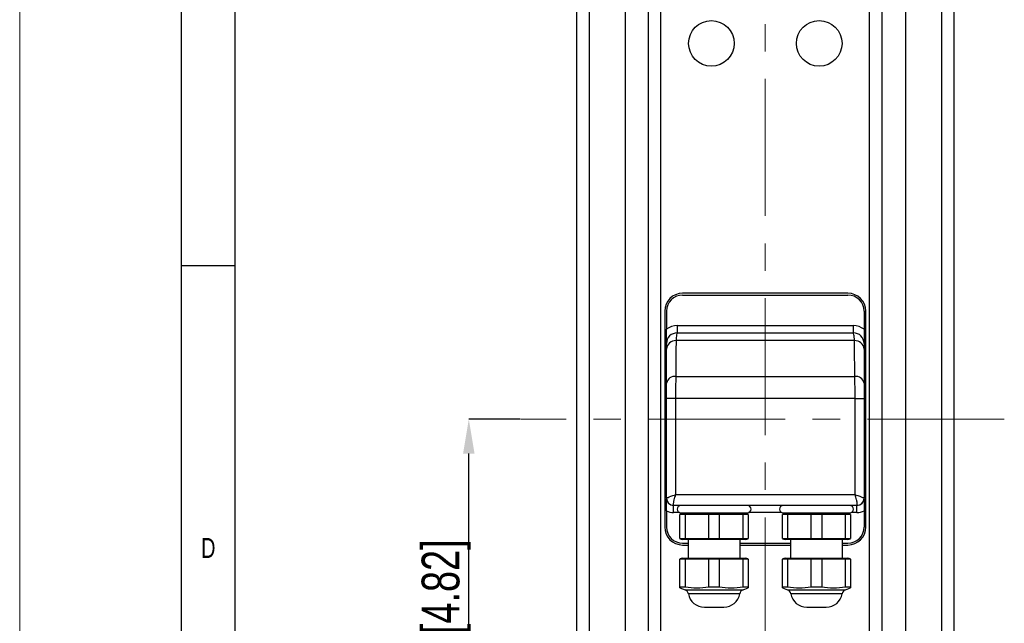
# Model space of a CAD drawing. Header units: millimetres. Extents: x 0 to 1262, y 0 to 420.
# Tile 48 of 99: x 668 to 759, y 227 to 283. Entities that reach past the tile are written whole.
import ezdxf

# ---------------------------------------------------------------- set-up
doc = ezdxf.new("R2010")
doc.units = ezdxf.units.MM
doc.header["$PDSIZE"] = -1
doc.linetypes.add('CENTERX2', pattern=[20.32, 12.7, -2.54, 2.54, -2.54])
doc.layers.add('FORMAT', color=7, linetype='Continuous')
doc.layers.add('SLD-0', color=7, linetype='Continuous')
doc.styles.add('SLDTEXTSTYLE0', font='TXT', dxfattribs={"width": 0.75})
doc.dimstyles.new('SLDDIMSTYLE2', dxfattribs={"dimtxt": 3.5, "dimasz": 3.2, "dimexe": 0, "dimexo": 0.0625, "dimgap": 0.875, "dimtad": 1, "dimdec": 1, "dimlfac": 3, "dimrnd": 1e-09, "dimzin": 12, "dimdsep": 46, "dimtxsty": 'SLDTEXTSTYLE0', "dimsah": 1, "dimcen": 0.09, "dimadec": 0, "dimazin": 3, "dimtfac": 1, "dimtdec": 1, "dimtofl": 0, "dimtmove": 0, "dimatfit": 3, "dimfxl": 1, "dimfrac": 2, "dimtolj": 1, "dimtzin": 12, "dimarcsym": 0})

# ---------------------------------------------------------------- blocks, each defined once
blk = doc.blocks.new('*D103')
at = {"layer": 'Defpoints', "color": 0, "transparency": 16777216}
for p in [(709.408, 245.8), (714.248, 245.8), (729.478, 204.967)]:
    blk.add_point(p, dxfattribs=at)
at = {"layer": 'SLD-0', "color": 0, "lineweight": -2, "transparency": 16777216}
for p, q in [((714.185, 245.8), (709.408, 245.8)), ((709.408, 208.167), (709.408, 242.6)), ((729.415, 204.967), (709.408, 204.967))]:
    blk.add_line(p, q, dxfattribs=at)
at = {"layer": 'SLD-0', "color": 0, "transparency": 16777216}
for points in [[(708.874, 242.6), (709.941, 242.6), (709.408, 245.8)], [(708.874, 208.167), (709.941, 208.167), (709.408, 204.967)]]:
    blk.add_solid(points, dxfattribs=at)
at = {"layer": 'SLD-0', "color": 0, "transparency": 16777216, "insert": (705.033, 225.384), "char_height": 3.5, "attachment_point": 2, "rotation": 90, "style": 'SLDTEXTSTYLE0'}
blk.add_mtext('\\A1;122.5 [4.82]', dxfattribs=at)

msp = doc.modelspace()

# ---------------------------------------------------------------- linework, layer by layer
at = {"color": 7, "linetype": 'Continuous', "lineweight": 18}
msp.add_line((667.745354, 0.000053), (667.745354, 420.000053), dxfattribs=at)
at = {"color": 7, "linetype": 'Continuous', "lineweight": 25}
for p, q in [((719.410979, 340.957163), (719.410979, 150.643677)), ((754.410979, 340.957163), (754.410979, 150.643677)), ((723.910979, 336.930573), (723.910979, 154.670267)), ((749.910979, 336.930573), (749.910979, 204.73938)), ((720.564574, 334.26349), (720.564574, 157.33735)), ((726.077646, 205.325888), (726.077646, 333.988454)), ((747.744312, 205.628817), (747.744312, 333.988454)), ((753.257384, 334.26349), (753.257384, 157.33735)), ((727.232346, 205.434222), (727.232346, 332.833753)), ((746.589612, 205.657278), (746.589612, 332.833753)), ((744.577646, 257.467086), (729.244312, 257.467086)), ((729.244312, 257.30042), (744.577646, 257.30042)), ((727.577646, 255.80042), (727.577646, 235.80042)), ((727.744312, 255.80042), (727.744312, 254.133753)), ((746.077646, 255.80042), (746.077646, 254.133753)), ((746.244312, 235.80042), (746.244312, 255.80042)), ((728.744312, 254.467086), (728.744312, 253.80042)), ((728.744312, 254.467086), (745.077646, 254.467086)), ((745.077646, 254.467086), (745.077646, 253.80042)), ((745.189175, 253.084302), (728.632783, 253.084302)), ((728.744312, 253.80042), (745.077646, 253.80042)), ((728.612099, 249.76675), (745.209859, 249.76675)), ((728.577646, 247.70246), (727.744312, 247.70246)), ((727.744312, 238.471937), (727.744312, 247.70246)), ((728.577646, 247.70246), (728.577646, 238.80042)), ((745.244312, 247.70246), (728.577646, 247.70246)), ((745.244312, 238.80042), (745.244312, 247.70246)), ((745.244312, 247.70246), (746.077646, 247.70246)), ((746.077646, 247.70246), (746.077646, 238.471937)), ((728.577646, 238.80042), (745.244312, 238.80042)), ((728.391345, 237.814971), (728.410979, 237.80042)), ((745.410979, 237.80042), (728.410979, 237.80042)), ((728.410979, 237.133753), (728.410979, 237.80042)), ((745.410979, 237.80042), (745.430613, 237.814971)), ((745.410979, 237.133753), (745.410979, 237.80042)), ((727.744312, 237.312386), (727.744312, 235.80042)), ((728.954241, 237.133753), (728.410979, 237.133753)), ((729.244212, 237.038802), (728.994446, 236.994761)), ((729.478452, 236.951573), (728.994446, 236.951573)), ((728.994446, 234.739935), (728.994446, 236.951573)), ((729.076996, 237.11115), (735.244962, 237.11115)), ((729.244212, 237.038802), (735.077746, 237.038802)), ((731.676972, 236.951573), (729.478452, 236.951573)), ((729.478452, 236.951573), (729.478452, 234.739935)), ((729.496231, 237.11115), (729.493979, 237.038802)), ((732.644985, 236.951573), (731.676972, 236.951573)), ((731.676972, 234.739935), (731.676972, 236.951573)), ((734.843506, 236.951573), (732.644985, 236.951573)), ((732.644985, 236.951573), (732.644985, 234.739935)), ((734.827979, 237.038802), (734.825726, 237.11115)), ((735.327512, 236.951573), (734.843506, 236.951573)), ((734.843506, 234.739935), (734.843506, 236.951573)), ((735.327512, 236.994761), (735.077746, 237.038802)), ((735.327512, 236.951573), (735.327512, 234.739935)), ((738.454241, 237.133753), (735.367717, 237.133753)), ((738.744212, 237.038802), (738.494446, 236.994761)), ((738.978452, 236.951573), (738.494446, 236.951573)), ((738.494446, 234.739935), (738.494446, 236.951573)), ((738.576996, 237.11115), (744.744962, 237.11115)), ((738.744212, 237.038802), (744.577746, 237.038802)), ((741.176972, 236.951573), (738.978452, 236.951573)), ((738.978452, 236.951573), (738.978452, 234.739935)), ((738.996231, 237.11115), (738.993979, 237.038802)), ((742.144985, 236.951573), (741.176972, 236.951573)), ((741.176972, 234.739935), (741.176972, 236.951573)), ((744.343506, 236.951573), (742.144985, 236.951573)), ((742.144985, 236.951573), (742.144985, 234.739935)), ((744.327979, 237.038802), (744.325726, 237.11115)), ((744.827512, 236.951573), (744.343506, 236.951573)), ((744.343506, 234.739935), (744.343506, 236.951573)), ((744.827512, 236.994761), (744.577746, 237.038802)), ((744.827512, 236.951573), (744.827512, 234.739935)), ((745.410979, 237.133753), (744.867717, 237.133753)), ((746.077646, 237.312386), (746.077646, 235.80042)), ((728.994446, 234.739935), (729.478452, 234.739935)), ((729.478452, 234.739935), (731.676972, 234.739935)), ((731.676972, 234.739935), (732.644985, 234.739935)), ((732.644985, 234.739935), (734.843506, 234.739935)), ((734.843506, 234.739935), (735.327512, 234.739935)), ((738.494446, 234.739935), (738.978452, 234.739935)), ((738.978452, 234.739935), (741.176972, 234.739935)), ((741.176972, 234.739935), (742.144985, 234.739935)), ((742.144985, 234.739935), (744.343506, 234.739935)), ((744.343506, 234.739935), (744.827512, 234.739935)), ((728.994446, 234.696747), (729.244212, 234.652707)), ((735.077746, 234.652707), (729.244212, 234.652707)), ((729.244312, 234.30042), (729.750237, 234.30042)), ((729.244312, 234.133753), (729.750237, 234.133753)), ((729.750237, 234.652707), (729.750237, 232.903682)), ((734.571721, 232.903682), (734.571721, 234.652707)), ((734.571721, 234.30042), (739.250237, 234.30042)), ((734.571721, 234.133753), (739.250237, 234.133753)), ((735.077746, 234.652707), (735.327512, 234.696747)), ((738.494446, 234.696747), (738.744212, 234.652707)), ((744.577746, 234.652707), (738.744212, 234.652707)), ((739.250237, 234.652707), (739.250237, 232.903682)), ((744.071721, 232.903682), (744.071721, 234.652707)), ((744.071721, 234.30042), (744.577646, 234.30042)), ((744.071721, 234.133753), (744.577646, 234.133753)), ((744.577746, 234.652707), (744.827512, 234.696747)), ((729.244212, 232.903682), (728.994446, 232.859641)), ((729.478452, 232.816453), (728.994446, 232.816453)), ((728.994446, 230.244751), (728.994446, 232.816453)), ((729.244212, 232.903682), (735.077746, 232.903682)), ((731.676972, 232.816453), (729.478452, 232.816453)), ((729.478452, 232.816453), (729.478452, 230.244751)), ((732.644985, 232.816453), (731.676972, 232.816453)), ((731.676972, 230.244751), (731.676972, 232.816453)), ((734.843506, 232.816453), (732.644985, 232.816453)), ((732.644985, 232.816453), (732.644985, 230.244751)), ((735.327512, 232.816453), (734.843506, 232.816453)), ((734.843506, 230.244751), (734.843506, 232.816453)), ((735.327512, 232.859641), (735.077746, 232.903682)), ((735.327512, 232.816453), (735.327512, 230.244751)), ((738.744212, 232.903682), (738.494446, 232.859641)), ((738.978452, 232.816453), (738.494446, 232.816453)), ((738.494446, 230.244751), (738.494446, 232.816453)), ((738.744212, 232.903682), (744.577746, 232.903682)), ((741.176972, 232.816453), (738.978452, 232.816453)), ((738.978452, 232.816453), (738.978452, 230.244751)), ((742.144985, 232.816453), (741.176972, 232.816453)), ((741.176972, 230.244751), (741.176972, 232.816453)), ((744.343506, 232.816453), (742.144985, 232.816453)), ((742.144985, 232.816453), (742.144985, 230.244751)), ((744.827512, 232.816453), (744.343506, 232.816453)), ((744.343506, 230.244751), (744.343506, 232.816453)), ((744.827512, 232.859641), (744.577746, 232.903682)), ((744.827512, 232.816453), (744.827512, 230.244751)), ((728.994446, 230.156399), (728.994446, 230.244751)), ((728.994446, 230.244751), (729.478452, 230.244751)), ((731.676972, 230.244751), (732.644985, 230.244751)), ((734.843506, 230.244751), (735.327512, 230.244751)), ((738.494446, 230.156399), (738.494446, 230.244751)), ((738.494446, 230.244751), (738.978452, 230.244751)), ((741.176972, 230.244751), (742.144985, 230.244751)), ((744.343506, 230.244751), (744.827512, 230.244751)), ((728.994446, 230.155603), (729.469928, 229.982541)), ((729.469928, 229.982541), (734.85203, 229.982541)), ((734.549277, 229.621003), (729.77268, 229.621003)), ((734.85203, 229.982541), (735.327512, 230.155603)), ((738.494446, 230.155603), (738.969928, 229.982541)), ((738.969928, 229.982541), (744.35203, 229.982541)), ((744.049277, 229.621003), (739.27268, 229.621003)), ((744.35203, 229.982541), (744.827512, 230.155603)), ((731.261819, 228.368935), (733.060139, 228.368935)), ((740.761819, 228.368935), (742.560139, 228.368935))]:
    msp.add_line(p, q, dxfattribs=at)
for centre in [(731.910979, 280.627168), (741.910979, 280.627168)]:
    msp.add_circle(centre, 2.116667, dxfattribs=at)
for centre, radius, start, end in [((729.244312, 255.80042), 1.666667, 90, 180), ((729.244312, 255.80042), 1.5, 90, 180), ((744.577646, 255.80042), 1.666667, 0, 90), ((744.577646, 255.80042), 1.5, 0, 90), ((728.744312, 252.80042), 1.666667, 90, 126.86989765), ((745.077646, 252.80042), 1.666667, 53.13010235, 90), ((728.744312, 252.80042), 1, 90, 180), ((728.624962, 252.197885), 0.886451, 89.49445775, 173.44126071), ((745.077646, 252.80042), 1, 0, 90), ((745.196996, 252.197885), 0.886451, 6.55873929, 90.50554225), ((728.542715, 248.946332), 0.823347, 85.16591138, 165.860416), ((745.279243, 248.946332), 0.823347, 14.139584, 94.83408862), ((728.405979, 238.476491), 0.661682, 180.39436676, 268.73275151), ((728.410979, 238.467086), 0.666667, 180, 270), ((745.410979, 238.467086), 0.666667, 270, 0), ((745.415979, 238.476491), 0.661682, 271.26724849, 359.60563324), ((729.076996, 237.455785), 0.344635, 90, 270), ((735.244962, 237.455785), 0.344635, 270, 90), ((738.576996, 237.455785), 0.344635, 90, 270), ((744.744962, 237.455785), 0.344635, 270, 90), ((728.410979, 238.467086), 1.333333, 240, 270), ((745.410979, 238.467086), 1.333333, 270, 300), ((729.244312, 235.80042), 1.666667, 180, 270), ((729.244312, 235.80042), 1.5, 180, 270), ((744.577646, 235.80042), 1.5, 270, 0), ((744.577646, 235.80042), 1.666667, 270, 0), ((729.308923, 229.540184), 0.470747, 9.8857173, 70), ((731.261819, 229.880517), 1.511582, 189.8857173, 270), ((733.060139, 229.880517), 1.511582, 270, 350.1142827), ((735.013034, 229.540184), 0.470747, 110, 170.1142827), ((738.808923, 229.540184), 0.470747, 9.8857173, 70), ((740.761819, 229.880517), 1.511582, 189.8857173, 270), ((742.560139, 229.880517), 1.511582, 270, 350.1142827), ((744.513034, 229.540184), 0.470747, 110, 170.1142827)]:
    msp.add_arc(centre, radius, start, end, dxfattribs=at)
for points, knots in [([(727.744312, 252.80042), (727.744312, 252.801363), (727.744312, 252.956003), (727.744312, 253.26075), (727.744312, 253.714363), (727.744312, 254.021227), (727.744312, 254.133753)], [0, 0, 0, 0, 0.002405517, 0.394553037, 0.777984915, 1, 1, 1, 1]), ([(746.077646, 254.133753), (746.077646, 254.021227), (746.077646, 253.714363), (746.077646, 253.26075), (746.077646, 252.956003), (746.077646, 252.801363), (746.077646, 252.80042)], [0, 0, 0, 0, 0.222015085, 0.605446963, 0.997594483, 1, 1, 1, 1]), ([(728.632783, 253.084302), (728.629446, 252.661097), (728.621558, 251.660662), (728.61556, 250.459687), (728.612099, 249.76675)], [0, 0, 0, 0, 0.423021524, 1, 1, 1, 1]), ([(728.744312, 253.80042), (728.723167, 253.766579), (728.681884, 253.700509), (728.648882, 253.28634), (728.632783, 253.084302)], [0, 0, 0, 0, 0.512184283, 1, 1, 1, 1]), ([(745.189175, 253.084302), (745.172261, 253.294624), (745.139131, 253.706596), (745.097851, 253.769587), (745.077646, 253.80042)], [0, 0, 0, 0, 0.510525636, 1, 1, 1, 1]), ([(745.209859, 249.76675), (745.207361, 250.278378), (745.201455, 251.487821), (745.193668, 252.500192), (745.189175, 253.084302)], [0, 0, 0, 0, 0.42302791, 1, 1, 1, 1]), ([(727.744312, 252.299137), (727.744312, 252.440565), (727.744312, 252.73079), (727.744312, 252.77682), (727.744312, 252.80042)], [0, 0, 0, 0, 0.487303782, 1, 1, 1, 1]), ([(727.744312, 249.147463), (727.744312, 249.716118), (727.744312, 250.861442), (727.744312, 251.817675), (727.744312, 252.299137)], [0, 0, 0, 0, 0.496501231, 1, 1, 1, 1]), ([(746.077646, 252.80042), (746.077646, 252.778917), (746.077646, 252.735032), (746.077646, 252.446364), (746.077646, 252.299137)], [0, 0, 0, 0, 0.48997906, 1, 1, 1, 1]), ([(746.077646, 252.299137), (746.077646, 251.824611), (746.077646, 250.868893), (746.077646, 249.723935), (746.077646, 249.147463)], [0, 0, 0, 0, 0.496513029, 1, 1, 1, 1]), ([(728.612099, 249.76675), (728.602139, 249.453045), (728.582233, 248.826049), (728.579174, 248.076824), (728.577646, 247.70246)], [0, 0, 0, 0, 0.500330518, 1, 1, 1, 1]), ([(745.244312, 247.70246), (745.242786, 248.076493), (745.23973, 248.825709), (745.219826, 249.452749), (745.209859, 249.76675)], [0, 0, 0, 0, 0.499232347, 1, 1, 1, 1]), ([(727.744312, 247.70246), (727.744312, 247.964591), (727.744312, 248.48958), (727.744312, 248.927967), (727.744312, 249.147463)], [0, 0, 0, 0, 0.499309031, 1, 1, 1, 1]), ([(746.077646, 249.147463), (746.077646, 248.92776), (746.077646, 248.489342), (746.077646, 247.964359), (746.077646, 247.70246)], [0, 0, 0, 0, 0.501127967, 1, 1, 1, 1]), ([(727.744312, 238.471937), (727.752419, 238.480041), (727.767975, 238.495594), (727.898703, 238.554375), (728.094983, 238.630905), (728.339237, 238.718934), (728.494667, 238.772457), (728.576482, 238.800028), (728.577646, 238.80042)], [0, 0, 0, 0, 0.20014886, 0.384090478, 0.647765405, 0.817907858, 0.997409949, 1, 1, 1, 1]), ([(727.744312, 237.312386), (727.744312, 237.425508), (727.744312, 237.693409), (727.744312, 238.067322), (727.744312, 238.290458), (727.744312, 238.403901)], [0, 0, 0, 0, 0.264324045, 0.625983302, 1, 1, 1, 1]), ([(728.577646, 238.80042), (728.577252, 238.799243), (728.549627, 238.716546), (728.499377, 238.555988), (728.428164, 238.291898), (728.382518, 238.062268), (728.367859, 237.885911), (728.383298, 237.839277), (728.391345, 237.814971)], [0, 0, 0, 0, 0.002591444, 0.182054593, 0.352207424, 0.615831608, 0.799764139, 1, 1, 1, 1]), ([(745.430613, 237.814971), (745.43866, 237.839277), (745.454099, 237.885911), (745.43944, 238.062268), (745.393793, 238.291898), (745.322581, 238.555988), (745.27233, 238.716546), (745.244705, 238.799243), (745.244312, 238.80042)], [0, 0, 0, 0, 0.200235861, 0.384168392, 0.647792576, 0.817945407, 0.997408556, 1, 1, 1, 1]), ([(745.244312, 238.80042), (745.245476, 238.800028), (745.327291, 238.772457), (745.482721, 238.718934), (745.726975, 238.630905), (745.923255, 238.554375), (746.053983, 238.495594), (746.069539, 238.480041), (746.077646, 238.471937)], [0, 0, 0, 0, 0.002590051, 0.182092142, 0.352234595, 0.615909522, 0.79985114, 1, 1, 1, 1]), ([(746.077646, 238.403897), (746.077646, 238.290456), (746.077646, 238.06732), (746.077646, 237.693409), (746.077646, 237.425508), (746.077646, 237.312386)], [0, 0, 0, 0, 0.374014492, 0.735675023, 1, 1, 1, 1]), ([(729.478452, 230.244751), (729.841379, 230.200459), (730.574168, 230.11103), (731.307059, 230.199897), (731.676972, 230.244751)], [0, 0, 0, 0, 0.495268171, 1, 1, 1, 1]), ([(732.644985, 230.244751), (733.007912, 230.200459), (733.740701, 230.11103), (734.473592, 230.199897), (734.843506, 230.244751)], [0, 0, 0, 0, 0.495268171, 1, 1, 1, 1]), ([(735.327512, 230.244751), (735.327512, 230.185865), (735.327512, 230.12645), (735.327512, 230.156134), (735.327512, 230.156399)], [0, 0, 0, 0, 0.991073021, 1, 1, 1, 1]), ([(738.978452, 230.244751), (739.341379, 230.200459), (740.074168, 230.11103), (740.807059, 230.199897), (741.176972, 230.244751)], [0, 0, 0, 0, 0.495268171, 1, 1, 1, 1]), ([(742.144985, 230.244751), (742.507912, 230.200459), (743.240701, 230.11103), (743.973592, 230.199897), (744.343506, 230.244751)], [0, 0, 0, 0, 0.495268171, 1, 1, 1, 1]), ([(744.827512, 230.244751), (744.827512, 230.185865), (744.827512, 230.12645), (744.827512, 230.156134), (744.827512, 230.156399)], [0, 0, 0, 0, 0.991073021, 1, 1, 1, 1])]:
    msp.add_open_spline(points, degree=3, knots=knots, dxfattribs=at)
at = {"layer": 'FORMAT'}
for p, q in [((682.745354, 5.000053), (682.745354, 415.000053)), ((687.745354, 10.000053), (687.745354, 410.000053)), ((687.745354, 260.000053), (682.745354, 260.000053))]:
    msp.add_line(p, q, dxfattribs=at)
at = {"layer": 'SLD-0', "color": 250, "linetype": 'CENTERX2', "lineweight": 18}
for p, q in [((736.910979, 142.712311), (736.910979, 348.969889)), ((759.083648, 245.80042), (714.247803, 245.80042))]:
    msp.add_line(p, q, dxfattribs=at)

# ---------------------------------------------------------------- texts
at = {"layer": 'FORMAT', "insert": (684.566939, 234.783249), "char_height": 1.852083, "attachment_point": 1, "style": 'SLDTEXTSTYLE0'}
msp.add_mtext('D', dxfattribs=at)

# ---------------------------------------------------------------- dimensions: what is measured, and where the dimension line sits
at = {"layer": 'SLD-0', "color": 250}
dim = msp.add_linear_dim(base=(709.407646, 245.80042), p1=(729.477528, 204.967086), p2=(714.247803, 245.80042), angle=90, dimstyle='SLDDIMSTYLE2', dxfattribs=at)
dim.commit()
dim.dimension.update_dxf_attribs({"geometry": '*D103', "text_midpoint": (709.407646, 225.383753), "dimtype": 160})

doc.saveas('drawing.dxf')
